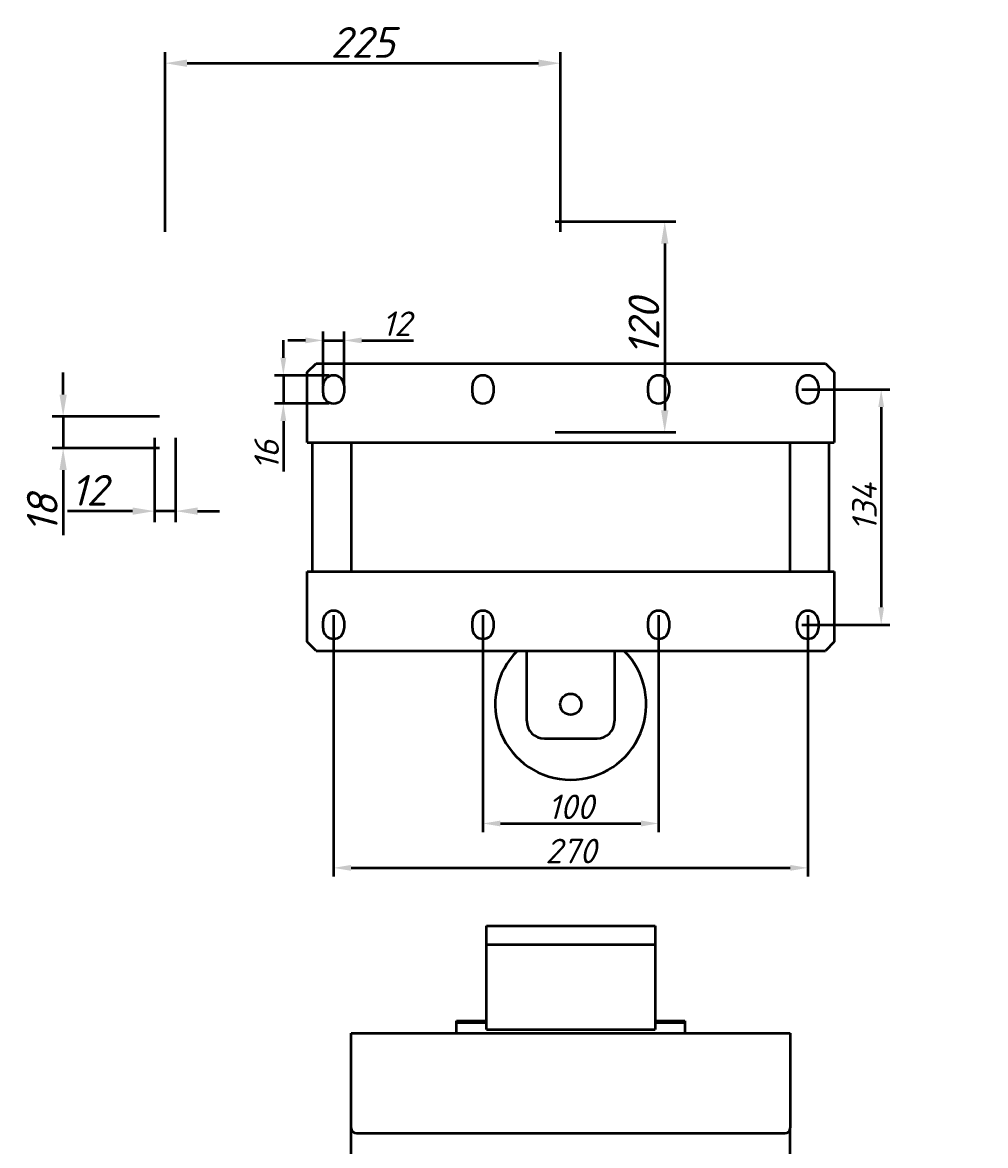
# Model space of a CAD drawing. Header units: millimetres. Extents: x 569 to 1665, y -515 to 692.
# Tile 2 of 3: x 569 to 1117, y 53 to 692. Entities that reach past the tile are written whole.
import ezdxf

# ---------------------------------------------------------------- set-up
doc = ezdxf.new("R2010")
doc.units = ezdxf.units.MM
doc.layers.get('Defpoints').update_dxf_attribs({"lineweight": 25})
doc.layers.add('Осн_СБ', color=7, linetype='Continuous', lineweight=50)
doc.styles.add('ГОСТ', font='isocpeui.ttf')
doc.dimstyles.new('ISO-25', dxfattribs={"dimtxt": 3.5, "dimasz": 2.5, "dimexe": 1.25, "dimexo": 0.625, "dimtad": 1, "dimdec": 0, "dimtxsty": 'ГОСТ', "dimcen": 2.5, "dimclrd": 256, "dimclre": 256, "dimclrt": 256, "dimadec": 0, "dimazin": 0, "dimtfac": 1, "dimtdec": 0, "dimtmove": 0, "dimatfit": 3, "dimfxl": 1, "dimlwd": -1, "dimlwe": -1, "dimarcsym": 0})

# ---------------------------------------------------------------- blocks, each defined once
blk = doc.blocks.new('*D286')
at = {"layer": 'Defpoints', "color": 0, "transparency": 16777216}
for p in [(1552.75, 426.35), (1660.43, 426.35), (1492.25, 61.35), (860.63, -223.88), (664.63, -316.34), (860.63, -316.34)]:
    blk.add_point(p, dxfattribs=at)
at = {"layer": 'Осн_СБ', "transparency": 16777216}
for p, q in [((1555.25, 426.35), (1665.43, 426.35)), ((1660.43, 71.35), (1660.43, 416.35)), ((1494.75, 61.35), (1665.43, 61.35)), ((664.63, -313.22), (664.63, -217.63)), ((860.63, -313.22), (860.63, -217.63)), ((677.13, -223.88), (848.13, -223.88))]:
    blk.add_line(p, q, dxfattribs=at)
for points in [[(1658.76, 416.35), (1662.09, 416.35), (1660.43, 426.35)], [(1658.76, 71.35), (1662.09, 71.35), (1660.43, 61.35)], [(677.13, -221.8), (677.13, -225.97), (664.63, -223.88)], [(848.13, -221.8), (848.13, -225.97), (860.63, -223.88)]]:
    blk.add_solid(points, dxfattribs=at)
at = {"layer": 'Осн_СБ', "transparency": 16777216, "insert": (1650.93, 243.85), "char_height": 14, "attachment_point": 5, "rotation": 90, "style": 'ГОСТ'}
blk.add_mtext('365', dxfattribs=at)
at = {"layer": 'Осн_СБ', "transparency": 16777216, "insert": (762.63, -212.01), "char_height": 17.5, "attachment_point": 5, "style": 'ГОСТ'}
blk.add_mtext('196', dxfattribs=at)
blk = doc.blocks.new('*D289')
at = {"layer": 'Defpoints', "color": 0, "transparency": 16777216}
for p in [(869.13, 578.65), (869.13, 458.65), (934.54, 458.65), (831.03, 357.06), (931.03, 357.06), (931.03, 235.93)]:
    blk.add_point(p, dxfattribs=at)
at = {"layer": 'Осн_СБ', "transparency": 16777216}
for p, q in [((872.26, 578.65), (940.79, 578.65)), ((934.54, 566.15), (934.54, 471.15)), ((872.26, 458.65), (940.79, 458.65)), ((831.03, 354.56), (831.03, 230.93)), ((931.03, 354.56), (931.03, 230.93)), ((841.03, 235.93), (921.03, 235.93))]:
    blk.add_line(p, q, dxfattribs=at)
for points in [[(932.46, 566.15), (936.62, 566.15), (934.54, 578.65)], [(932.46, 471.15), (936.62, 471.15), (934.54, 458.65)], [(841.03, 237.59), (841.03, 234.26), (831.03, 235.93)], [(921.03, 237.59), (921.03, 234.26), (931.03, 235.93)]]:
    blk.add_solid(points, dxfattribs=at)
at = {"layer": 'Осн_СБ', "transparency": 16777216, "insert": (922.66, 518.65), "char_height": 17.5, "attachment_point": 5, "rotation": 90, "style": 'ГОСТ'}
blk.add_mtext('120', dxfattribs=at)
at = {"layer": 'Осн_СБ', "transparency": 16777216, "insert": (881.03, 245.43), "char_height": 14, "attachment_point": 5, "style": 'ГОСТ'}
blk.add_mtext('100', dxfattribs=at)
blk = doc.blocks.new('*D290')
at = {"layer": 'Defpoints', "color": 0, "transparency": 16777216}
for p in [(875.13, 668.8), (650.13, 569.65), (875.13, 569.65), (746.03, 357.06), (1016.03, 357.06), (1016.03, 210.66)]:
    blk.add_point(p, dxfattribs=at)
at = {"layer": 'Осн_СБ', "transparency": 16777216}
for p, q in [((650.13, 572.77), (650.13, 675.05)), ((875.13, 572.77), (875.13, 675.05)), ((662.63, 668.8), (862.63, 668.8)), ((746.03, 354.56), (746.03, 205.66)), ((1016.03, 354.56), (1016.03, 205.66)), ((756.03, 210.66), (1006.03, 210.66))]:
    blk.add_line(p, q, dxfattribs=at)
for points in [[(662.63, 670.88), (662.63, 666.71), (650.13, 668.8)], [(862.63, 670.88), (862.63, 666.71), (875.13, 668.8)], [(756.03, 212.33), (756.03, 208.99), (746.03, 210.66)], [(1006.03, 212.33), (1006.03, 208.99), (1016.03, 210.66)]]:
    blk.add_solid(points, dxfattribs=at)
at = {"layer": 'Осн_СБ', "transparency": 16777216, "attachment_point": 5, "style": 'ГОСТ'}
for s, insert, char_height in [('225', (762.63, 680.67), 17.5), ('270', (881.03, 220.25), 14)]:
    blk.add_mtext(s, dxfattribs=dict(at, insert=insert, char_height=char_height))
blk = doc.blocks.new('*D291')
at = {"layer": 'Defpoints', "color": 0, "transparency": 16777216}
for p in [(1010.03, 483.06), (650.13, 467.65), (592.08, 449.65), (650.13, 449.65), (1010.03, 349.06), (1057.77, 349.06)]:
    blk.add_point(p, dxfattribs=at)
at = {"layer": 'Осн_СБ', "transparency": 16777216}
for p, q in [((592.08, 480.15), (592.08, 492.65)), ((1012.53, 483.06), (1062.77, 483.06)), ((647.01, 467.65), (585.83, 467.65)), ((592.08, 467.65), (592.08, 449.65)), ((1057.77, 473.06), (1057.77, 359.06)), ((647.01, 449.65), (585.83, 449.65)), ((592.08, 437.15), (592.08, 400.16)), ((1012.53, 349.06), (1062.77, 349.06))]:
    blk.add_line(p, q, dxfattribs=at)
for points in [[(589.99, 480.15), (594.16, 480.15), (592.08, 467.65)], [(1056.1, 473.06), (1059.44, 473.06), (1057.77, 483.06)], [(589.99, 437.15), (594.16, 437.15), (592.08, 449.65)], [(1056.1, 359.06), (1059.44, 359.06), (1057.77, 349.06)]]:
    blk.add_solid(points, dxfattribs=at)
at = {"layer": 'Осн_СБ', "transparency": 16777216, "attachment_point": 5, "rotation": 90, "style": 'ГОСТ'}
for s, insert, char_height in [('134', (1048.27, 416.06), 14), ('18', (580.2, 412.4), 17.5)]:
    blk.add_mtext(s, dxfattribs=dict(at, insert=insert, char_height=char_height))
blk = doc.blocks.new('*D292')
at = {"layer": 'Defpoints', "color": 0, "transparency": 16777216}
for p in [(752.03, 510.98), (740.03, 483.06), (752.03, 483.06), (644.13, 458.65), (656.13, 458.65), (656.13, 413.77)]:
    blk.add_point(p, dxfattribs=at)
at = {"layer": 'Осн_СБ', "transparency": 16777216}
for p, q in [((740.03, 485.56), (740.03, 515.98)), ((752.03, 485.56), (752.03, 515.98)), ((730.03, 510.98), (720.03, 510.98)), ((740.03, 510.98), (752.03, 510.98)), ((762.03, 510.98), (791.62, 510.98)), ((644.13, 455.52), (644.13, 407.52)), ((656.13, 455.52), (656.13, 407.52)), ((631.63, 413.77), (594.64, 413.77)), ((656.13, 413.77), (644.13, 413.77)), ((668.63, 413.77), (681.13, 413.77))]:
    blk.add_line(p, q, dxfattribs=at)
for points in [[(730.03, 512.64), (730.03, 509.31), (740.03, 510.98)], [(762.03, 512.64), (762.03, 509.31), (752.03, 510.98)], [(631.63, 415.86), (631.63, 411.69), (644.13, 413.77)], [(668.63, 415.86), (668.63, 411.69), (656.13, 413.77)]]:
    blk.add_solid(points, dxfattribs=at)
at = {"layer": 'Осн_СБ', "transparency": 16777216, "attachment_point": 5, "style": 'ГОСТ'}
for insert, char_height in [((781.83, 520.48), 14), ((606.88, 425.65), 17.5)]:
    blk.add_mtext('12', dxfattribs=dict(at, insert=insert, char_height=char_height))
blk = doc.blocks.new('*D293')
at = {"layer": 'Defpoints', "color": 0, "transparency": 16777216}
for p in [(746.03, 491.06), (717.43, 475.06), (746.03, 475.06)]:
    blk.add_point(p, dxfattribs=at)
at = {"layer": 'Осн_СБ', "transparency": 16777216}
for p, q in [((717.43, 501.06), (717.43, 511.06)), ((743.53, 491.06), (712.43, 491.06)), ((717.43, 491.06), (717.43, 475.06)), ((743.53, 475.06), (712.43, 475.06)), ((717.43, 465.06), (717.43, 436.29))]:
    blk.add_line(p, q, dxfattribs=at)
for points in [[(715.76, 501.06), (719.1, 501.06), (717.43, 491.06)], [(715.76, 465.06), (719.1, 465.06), (717.43, 475.06)]]:
    blk.add_solid(points, dxfattribs=at)
at = {"layer": 'Осн_СБ', "transparency": 16777216, "insert": (707.93, 445.68), "char_height": 14, "attachment_point": 5, "rotation": 90, "style": 'ГОСТ'}
blk.add_mtext('16', dxfattribs=at)

msp = doc.modelspace()

# ---------------------------------------------------------------- linework, layer by layer
at = {"layer": 'Осн_СБ'}
for p, q in [((731.03, 492.81), (736.03, 497.81)), ((731.03, 452.81), (731.03, 492.81)), ((736.03, 497.81), (1026.03, 497.81)), ((1026.03, 497.81), (1031.03, 492.81)), ((1031.03, 492.81), (1031.03, 452.81)), ((740.03, 481.06), (740.03, 485.06)), ((752.03, 485.06), (752.03, 481.06)), ((825.03, 481.06), (825.03, 485.06)), ((837.03, 485.06), (837.03, 481.06)), ((925.03, 481.06), (925.03, 485.06)), ((937.03, 485.06), (937.03, 481.06)), ((1010.03, 481.06), (1010.03, 485.06)), ((1022.03, 485.06), (1022.03, 481.06)), ((731.03, 452.81), (1031.03, 452.81)), ((734.03, 379.31), (734.03, 452.81)), ((756.03, 452.81), (756.03, 379.31)), ((1006.03, 379.31), (1006.03, 452.81)), ((1028.03, 452.81), (1028.03, 379.31)), ((731.03, 379.31), (1031.03, 379.31)), ((731.03, 339.31), (731.03, 379.31)), ((1031.03, 379.31), (1031.03, 339.31)), ((740.03, 347.06), (740.03, 351.06)), ((752.03, 351.06), (752.03, 347.06)), ((825.03, 347.06), (825.03, 351.06)), ((837.03, 351.06), (837.03, 347.06)), ((925.03, 347.06), (925.03, 351.06)), ((937.03, 351.06), (937.03, 347.06)), ((1010.03, 347.06), (1010.03, 351.06)), ((1022.03, 351.06), (1022.03, 347.06)), ((736.03, 334.31), (731.03, 339.31)), ((1031.03, 339.31), (1026.03, 334.31)), ((736.03, 334.31), (1026.03, 334.31)), ((856.03, 294.31), (856.03, 334.31)), ((906.03, 334.31), (906.03, 294.31)), ((866.03, 284.31), (896.03, 284.31)), ((833.03, 167.07), (833.03, 177.57)), ((833.03, 177.57), (929.03, 177.57)), ((929.03, 177.57), (929.03, 167.07)), ((833.03, 118.57), (833.03, 167.07)), ((833.03, 167.07), (929.03, 167.07)), ((929.03, 167.07), (929.03, 118.57)), ((816.03, 122.57), (816.03, 123.57)), ((816.03, 123.57), (833.03, 123.57)), ((816.03, 116.57), (816.03, 122.57)), ((816.03, 122.57), (833.03, 122.57)), ((929.03, 123.57), (946.03, 123.57)), ((929.03, 122.57), (946.03, 122.57)), ((946.03, 123.57), (946.03, 122.57)), ((946.03, 122.57), (946.03, 116.57)), ((756.03, 116.57), (1006.03, 116.57)), ((756.03, 62.57), (756.03, 116.57)), ((833.03, 118.57), (929.03, 118.57)), ((1006.03, 116.57), (1006.03, 62.57)), ((756.03, 45.57), (756.03, 62.57)), ((759.03, 59.57), (1003.03, 59.57)), ((1006.03, 45.57), (1006.03, 62.57))]:
    msp.add_line(p, q, dxfattribs=at)
msp.add_circle((881.03, 303.81), 6, dxfattribs=at)
for centre, radius, start, end in [((746.03, 485.06), 6, 0, 180), ((831.03, 485.06), 6, 0, 180), ((931.03, 485.06), 6, 0, 180), ((1016.03, 485.06), 6, 0, 180), ((746.03, 481.06), 6, 180, 0), ((831.03, 481.06), 6, 180, 0), ((931.03, 481.06), 6, 180, 0), ((1016.03, 481.06), 6, 180, 0), ((746.03, 351.06), 6, 0, 180), ((831.03, 351.06), 6, 0, 180), ((931.03, 351.06), 6, 0, 180), ((1016.03, 351.06), 6, 0, 180), ((746.03, 347.06), 6, 180, 0), ((831.03, 347.06), 6, 180, 0), ((931.03, 347.06), 6, 180, 0), ((1016.03, 347.06), 6, 180, 0), ((881.03, 303.81), 43, 134.82182, 45.17818), ((866.03, 294.31), 10, 180, 270), ((896.03, 294.31), 10, 270, 0), ((759.03, 62.57), 3, 180, 270), ((1003.03, 62.57), 3, 270, 0)]:
    msp.add_arc(centre, radius, start, end, dxfattribs=at)

# ---------------------------------------------------------------- dimensions: what is measured, and where the dimension line sits
for base, p1, p2, picture, middle in [((1016.03, 210.66), (746.03, 357.06), (1016.03, 357.06), '*D290', (881.03, 220.25)), ((931.03, 235.93), (831.03, 357.06), (931.03, 357.06), '*D289', (881.03, 245.43)), ((752.03, 510.98), (740.03, 483.06), (752.03, 483.06), '*D292', (781.83, 520.48))]:
    dim = msp.add_linear_dim(base=base, p1=p1, p2=p2, dimstyle='ISO-25', dxfattribs=at)
    dim.commit()
    dim.dimension.update_dxf_attribs({"geometry": picture, "text_midpoint": middle})
for base, p1, p2, picture, middle in [((717.43, 475.06), (746.03, 491.06), (746.03, 475.06), '*D293', (707.93, 445.68)), ((1057.77, 349.06), (1010.03, 483.06), (1010.03, 349.06), '*D291', (1048.27, 416.06)), ((1660.43, 426.35), (1492.25, 61.35), (1552.75, 426.35), '*D286', (1650.93, 243.85))]:
    dim = msp.add_linear_dim(base=base, p1=p1, p2=p2, angle=90, dimstyle='ISO-25', dxfattribs=at)
    dim.commit()
    dim.dimension.update_dxf_attribs({"geometry": picture, "text_midpoint": middle})

doc.saveas('drawing.dxf')
